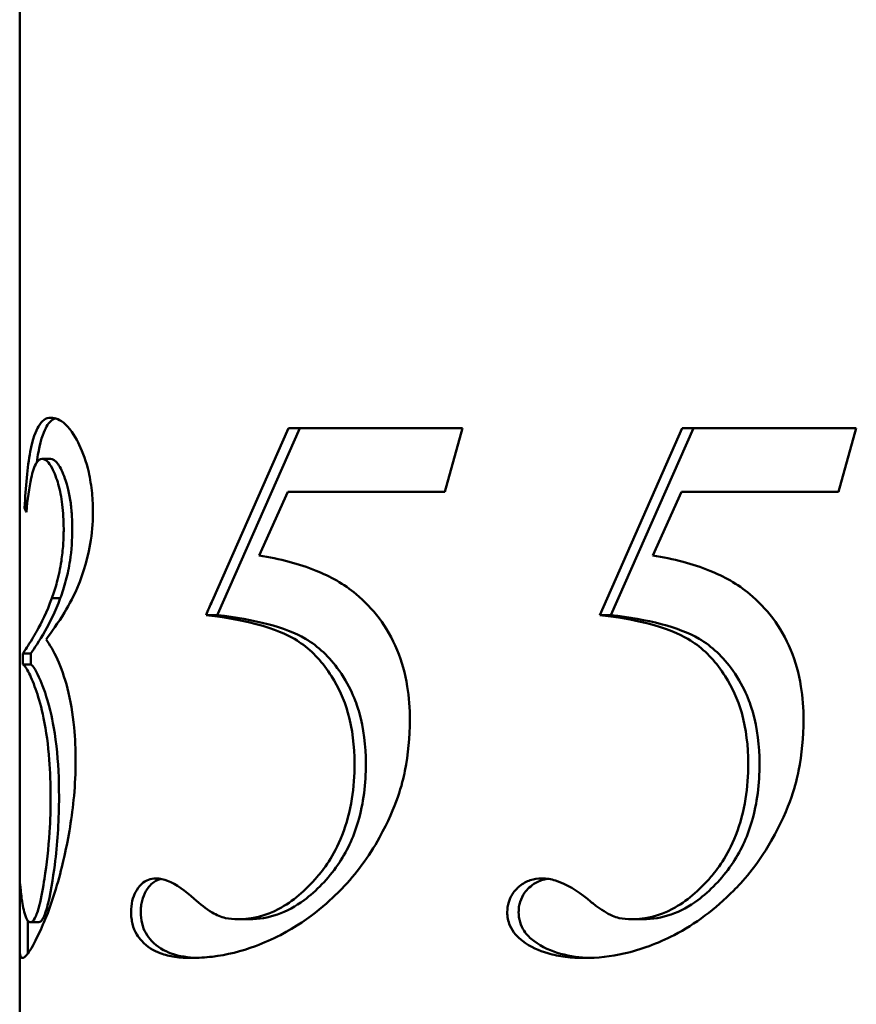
# Model space of a CAD drawing. Header units: millimetres. Extents: x 260 to 1000, y 156 to 735.
# Tile 2 of 4: x 265 to 370, y 418 to 541. Entities that reach past the tile are written whole.
import ezdxf

# ---------------------------------------------------------------- set-up
doc = ezdxf.new("R2010")
doc.units = ezdxf.units.MM
doc.header["$LTSCALE"] = 3
doc.layers.add('Widoczne (ISO)', color=7, linetype='Continuous', lineweight=50)

msp = doc.modelspace()

# ---------------------------------------------------------------- linework, layer by layer
at = {"layer": 'Widoczne (ISO)'}
for p, q in [((265.13, 734.5), (265.13, 433.07)), ((289.15, 468.09), (298.68, 489.65)), ((289.86, 466.49), (300.09, 489.65)), ((298.68, 489.65), (320.4, 489.65)), ((320.4, 489.65), (318.17, 481.74)), ((337.5, 466.34), (347.8, 489.65)), ((338.91, 466.34), (349.21, 489.65)), ((347.8, 489.65), (369.52, 489.65)), ((369.52, 489.65), (367.29, 481.74)), ((268.97, 485.83), (267.94, 485.83)), ((298.57, 481.74), (295.01, 473.77)), ((318.17, 481.74), (298.57, 481.74)), ((347.69, 481.74), (344.13, 473.77)), ((367.29, 481.74), (347.69, 481.74)), ((266.02, 479.72), (265.74, 479.72)), ((270.2, 468.46), (269.15, 468.46)), ((289.79, 466.34), (288.38, 466.34)), ((338.91, 466.34), (337.5, 466.34)), ((266.53, 461.56), (265.53, 461.56)), ((265.53, 460.18), (265.53, 461.56)), ((266.53, 460.18), (266.53, 461.56)), ((266.53, 460.18), (265.53, 460.18)), ((265.13, 429), (265.13, 433.07)), ((265.13, 425.66), (265.13, 429)), ((266.13, 428.21), (266.13, 424.78)), ((267.52, 428), (266.5, 428)), ((293.77, 428.37), (292.36, 428.37)), ((342.89, 428.37), (341.48, 428.37)), ((265.13, 424.78), (265.13, 425.66)), ((265.13, 424.78), (265.13, 181.5))]:
    msp.add_line(p, q, dxfattribs=at)
for centre, major_axis, ratio, start_param, end_param in [((347.13, 482.73), (-82, 0), 0.30303, 0.121558, 0.143119), ((347.13, 336.89), (0, 185.56), 0.441913, 0.785398, 0.798701), ((347.13, 336.89), (0, 183.29), 0.441913, 0.785398, 0.786608)]:
    msp.add_ellipse(centre, major_axis=major_axis, ratio=ratio, start_param=start_param, end_param=end_param, dxfattribs=at)
for points, knots in [([(265.74, 479.72), (265.88, 482.32), (266.09, 484.78), (266.76, 488.37), (267.14, 489.32), (267.9, 490.63), (268.41, 490.98), (269.01, 490.98)], [0, 0, 0, 0, 0.854164, 0.854164, 1.566835, 1.566835, 2.5098, 2.5098, 2.5098, 2.5098]), ([(267.25, 485.36), (267.31, 485.83), (267.39, 486.27), (267.81, 488.52), (268.22, 489.41), (268.81, 490.42), (269.17, 490.75), (269.58, 490.9)], [-1.0437484, -1.0437484, -1.0437484, -1.0437484, -0.9596789, -0.9596789, -0.5973611, -0.5973611, -0.164424, -0.164424, -0.164424, -0.164424]), ([(269.01, 490.98), (269.57, 490.98), (270.18, 490.74), (271.62, 489.42), (272.21, 488.34), (273.03, 486.61), (273.44, 485.49), (273.93, 483.35), (274.07, 482.47), (274.23, 480.74), (274.27, 479.91), (274.27, 479.08)], [0, 0, 0, 0, 0.549368, 0.549368, 1.241749, 1.241749, 2.133355, 2.133355, 2.700658, 2.700658, 3.204777, 3.204777, 3.204777, 3.204777]), ([(267.94, 485.83), (267.68, 485.83), (267.44, 485.66), (266.96, 484.91), (266.74, 484.25), (266.3, 482.25), (266.11, 480.74), (265.97, 479.19)], [0, 0, 0, 0, 0.301107, 0.301107, 0.681188, 0.681188, 1.234517, 1.234517, 1.234517, 1.234517]), ([(270.62, 477.12), (270.62, 478.15), (270.56, 479.17), (270.33, 481.07), (270.16, 481.91), (269.76, 483.34), (269.48, 484.1), (268.97, 485.07), (268.76, 485.36), (268.34, 485.74), (268.13, 485.83), (267.94, 485.83)], [0, 0, 0, 0, 0.310008, 0.310008, 0.604065, 0.604065, 0.870451, 0.870451, 1.039548, 1.039548, 1.212366, 1.212366, 1.212366, 1.212366]), ([(271.69, 477.12), (271.69, 477.75), (271.67, 478.39), (271.58, 479.6), (271.52, 480.17), (271.23, 482.01), (270.96, 482.88), (270.51, 484.15), (270.22, 484.76), (269.59, 485.63), (269.27, 485.83), (268.97, 485.83)], [-1.099864, -1.099864, -1.099864, -1.099864, -0.998115, -0.998115, -0.901803, -0.901803, -0.676115, -0.676115, -0.346878, -0.346878, 0, 0, 0, 0]), ([(274.27, 479.08), (274.27, 477.76), (274.15, 476.48), (273.49, 472.67), (272.74, 470.78), (271.97, 468.83), (271.32, 467.65), (269.92, 465.34), (269.11, 464.25), (268.43, 463.31)], [0, 0, 0, 0, 0.397641, 0.397641, 1.2233, 1.2233, 3.238396, 3.238396, 5.952795, 5.952795, 5.952795, 5.952795]), ([(269.15, 468.46), (269.37, 469.06), (269.59, 469.72), (270, 471.26), (270.19, 472.14), (270.43, 473.77), (270.51, 474.46), (270.6, 475.82), (270.62, 476.46), (270.62, 477.12)], [0, 0, 0, 0, 0.282317, 0.282317, 0.594161, 0.594161, 0.812174, 0.812174, 1.008105, 1.008105, 1.008105, 1.008105]), ([(270.2, 468.46), (270.45, 469.12), (270.69, 469.86), (271.11, 471.44), (271.28, 472.26), (271.6, 474.41), (271.69, 475.74), (271.69, 477.12)], [-1.012456, -1.012456, -1.012456, -1.012456, -0.700964, -0.700964, -0.413232, -0.413232, 0, 0, 0, 0]), ([(295.01, 473.77), (296.27, 473.58), (297.53, 473.32), (299.89, 472.69), (301.02, 472.33), (303.84, 471.18), (305.58, 470.24), (307.12, 468.94)], [0, 0, 0, 0, 0.536152, 0.536152, 1.019292, 1.019292, 1.779807, 1.779807, 1.779807, 1.779807]), ([(344.13, 473.77), (345.39, 473.58), (346.65, 473.32), (349.02, 472.69), (350.14, 472.33), (352.96, 471.18), (354.7, 470.24), (356.24, 468.94)], [0, 0, 0, 0, 0.536152, 0.536152, 1.019292, 1.019292, 1.779807, 1.779807, 1.779807, 1.779807]), ([(265.53, 461.56), (265.79, 461.96), (266.19, 462.53), (266.87, 463.64), (267.07, 463.97), (267.85, 465.36), (268.51, 466.69), (269.15, 468.46)], [0, 0, 0, 0, 0.81794, 0.81794, 1.112675, 1.112675, 1.931778, 1.931778, 1.931778, 1.931778]), ([(266.53, 461.56), (266.93, 462.17), (267.59, 463.08), (268.89, 465.38), (269.56, 466.71), (270.2, 468.46)], [-1.820885, -1.820885, -1.820885, -1.820885, -0.806412, -0.806412, 0, 0, 0, 0]), ([(307.12, 468.94), (308.14, 468.08), (309.11, 467.09), (310.86, 464.78), (311.62, 463.46), (312.82, 460.56), (313.24, 459.04), (313.71, 456.07), (313.81, 454.68), (313.81, 453.27)], [0, 0, 0, 0, 0.502824, 0.502824, 1.016993, 1.016993, 1.510504, 1.510504, 1.931313, 1.931313, 1.931313, 1.931313]), ([(356.24, 468.94), (357.26, 468.08), (358.23, 467.09), (359.98, 464.78), (360.74, 463.46), (361.94, 460.56), (362.36, 459.04), (362.83, 456.07), (362.93, 454.68), (362.93, 453.27)], [0, 0, 0, 0, 0.502824, 0.502824, 1.016993, 1.016993, 1.510504, 1.510504, 1.931313, 1.931313, 1.931313, 1.931313]), ([(306.91, 447.8), (306.91, 449.98), (306.66, 452.12), (305.6, 455.85), (304.92, 457.33), (302.97, 460.41), (301.71, 461.78), (299.09, 463.64), (296.21, 465.36), (289.15, 466.25)], [0, 0, 0, 0, 0.653115, 0.653115, 1.205807, 1.205807, 1.895892, 1.895892, 2.454375, 2.454375, 2.454375, 2.454375]), ([(308.32, 447.8), (308.32, 450.01), (308.07, 452.18), (307.22, 455.13), (306.54, 457.21), (303.78, 461.14), (302.37, 462.45), (298.29, 464.84), (294.37, 465.82), (289.86, 466.33)], [-8.258639, -8.258639, -8.258639, -8.258639, -4.737448, -4.737448, -3.166793, -3.166793, -1.934518, -1.934518, -0.009839, -0.009839, -0.009839, -0.009839]), ([(356.03, 447.8), (356.03, 449.98), (355.79, 452.12), (354.73, 455.85), (354.04, 457.33), (352.09, 460.41), (350.83, 461.78), (348.15, 463.67), (345.12, 465.49), (337.5, 466.34)], [0, 0, 0, 0, 0.653444, 0.653444, 1.206175, 1.206175, 1.8965, 1.8965, 2.479225, 2.479225, 2.479225, 2.479225]), ([(357.44, 447.8), (357.44, 450.01), (357.19, 452.18), (356.34, 455.13), (355.66, 457.21), (352.9, 461.14), (351.49, 462.45), (347.4, 464.85), (343.46, 465.83), (338.91, 466.34)], [-8.258639, -8.258639, -8.258639, -8.258639, -4.737448, -4.737448, -3.166793, -3.166793, -1.934518, -1.934518, 0, 0, 0, 0]), ([(268.43, 463.31), (268.88, 462.66), (269.37, 461.84), (270.3, 459.79), (270.73, 458.59), (271.47, 455.7), (271.75, 454.07), (272.05, 450.95), (272.11, 449.54), (272.11, 448.12)], [0, 0, 0, 0, 0.525617, 0.525617, 1.038113, 1.038113, 1.576314, 1.576314, 2.000128, 2.000128, 2.000128, 2.000128]), ([(268.99, 443.66), (268.99, 445.22), (268.94, 446.77), (268.68, 450.08), (268.45, 451.87), (267.85, 454.8), (267.53, 455.9), (266.93, 457.67), (266.61, 458.46), (265.99, 459.7), (265.72, 460.07), (265.53, 460.18)], [0, 0, 0, 0, 0.468848, 0.468848, 1.025846, 1.025846, 1.483969, 1.483969, 1.912014, 1.912014, 2.385742, 2.385742, 2.385742, 2.385742]), ([(270.04, 443.66), (270.04, 445.84), (269.94, 447.96), (269.44, 452.32), (269.11, 453.76), (268.51, 456.21), (268.06, 457.38), (267.22, 459.37), (266.81, 460.02), (266.53, 460.18)], [-1.820076, -1.820076, -1.820076, -1.820076, -1.628282, -1.628282, -1.407343, -1.407343, -0.844532, -0.844532, 0, 0, 0, 0]), ([(313.81, 453.27), (313.81, 451.11), (313.62, 448.97), (312.86, 445.28), (312.21, 442.52), (308.67, 436.14), (307.11, 434), (304.13, 430.95), (301.55, 428.42), (297.67, 426.4)], [0, 0, 0, 0, 0.649488, 0.649488, 1.153361, 1.153361, 1.466275, 1.466275, 1.67809, 1.67809, 1.67809, 1.67809]), ([(362.93, 453.27), (362.93, 451.11), (362.74, 448.97), (362.02, 445.49), (361.35, 442.42), (357.03, 434.88), (355.21, 432.94), (351.92, 429.64), (349.44, 427.78), (346.79, 426.4)], [0, 0, 0, 0, 0.649488, 0.649488, 1.089958, 1.089958, 1.429414, 1.429414, 2.227841, 2.227841, 2.227841, 2.227841]), ([(272.11, 448.12), (272.11, 446.65), (272.04, 445.2), (271.67, 441.1), (271.23, 438.6), (270.36, 434.67), (269.63, 431.78), (268.23, 428.1), (267.84, 427.23), (266.97, 425.39), (266.51, 424.58), (265.87, 423.72), (265.64, 423.54), (265.48, 423.54)], [0, 0, 0, 0, 0.441917, 0.441917, 1.260023, 1.260023, 1.822854, 1.822854, 2.042084, 2.042084, 2.35166, 2.35166, 2.584322, 2.584322, 2.584322, 2.584322]), ([(292.36, 428.37), (294.11, 428.37), (295.81, 428.79), (299.21, 430.59), (300.8, 431.97), (302.98, 434.51), (304.33, 436.2), (305.93, 440.3), (306.33, 441.81), (306.81, 444.85), (306.91, 446.32), (306.91, 447.8)], [0, 0, 0, 0, 0.744648, 0.744648, 1.539384, 1.539384, 1.942339, 1.942339, 2.157373, 2.157373, 2.352473, 2.352473, 2.352473, 2.352473]), ([(293.77, 428.37), (294.96, 428.37), (296.14, 428.56), (298.45, 429.37), (299.56, 429.98), (302.12, 431.88), (303.64, 433.44), (305.91, 436.73), (306.77, 438.52), (308.04, 442.87), (308.32, 445.31), (308.32, 447.8)], [-3.133446, -3.133446, -3.133446, -3.133446, -2.630902, -2.630902, -2.125664, -2.125664, -1.409925, -1.409925, -0.747927, -0.747927, 0, 0, 0, 0]), ([(341.48, 428.37), (343.23, 428.37), (344.93, 428.79), (348.33, 430.59), (349.93, 431.97), (352.1, 434.51), (353.45, 436.2), (355.05, 440.3), (355.45, 441.81), (355.93, 444.85), (356.03, 446.32), (356.03, 447.8)], [0, 0, 0, 0, 0.744648, 0.744648, 1.539384, 1.539384, 1.942339, 1.942339, 2.157373, 2.157373, 2.352473, 2.352473, 2.352473, 2.352473]), ([(342.89, 428.37), (344.08, 428.37), (345.26, 428.56), (347.57, 429.37), (348.68, 429.98), (351.24, 431.88), (352.76, 433.44), (355.03, 436.73), (355.89, 438.52), (357.16, 442.87), (357.44, 445.31), (357.44, 447.8)], [-3.133446, -3.133446, -3.133446, -3.133446, -2.630902, -2.630902, -2.125664, -2.125664, -1.409925, -1.409925, -0.747927, -0.747927, 0, 0, 0, 0]), ([(266.5, 428), (266.67, 428), (266.85, 428.17), (267.23, 428.89), (267.41, 429.42), (267.85, 431.12), (268.06, 432.38), (268.5, 435.27), (268.72, 437.21), (268.95, 440.71), (268.99, 442.18), (268.99, 443.66)], [0, 0, 0, 0, 0.280613, 0.280613, 0.564267, 0.564267, 1.026152, 1.026152, 1.836082, 1.836082, 2.407287, 2.407287, 2.407287, 2.407287]), ([(267.52, 428), (267.61, 428), (267.71, 428.04), (267.9, 428.24), (268, 428.39), (268.31, 429.02), (268.5, 429.64), (269.1, 432.09), (269.41, 434.38), (269.88, 438.23), (270.04, 440.89), (270.04, 443.66)], [-1.607805, -1.607805, -1.607805, -1.607805, -1.520736, -1.520736, -1.434936, -1.434936, -1.251877, -1.251877, -0.832188, -0.832188, 0, 0, 0, 0]), ([(265.13, 433.09), (265.14, 433.09), (265.14, 433.06), (265.16, 432.94), (265.17, 432.84), (265.19, 432.72)], [0, 0, 0, 0, 0.124046, 0.124046, 0.2535494, 0.2535494, 0.2535494, 0.2535494]), ([(265.19, 432.72), (265.2, 432.59), (265.24, 432.2), (265.32, 431.38), (265.41, 430.73), (265.6, 429.72), (265.68, 429.35), (265.87, 428.68), (265.98, 428.41), (266.23, 428.07), (266.36, 428), (266.5, 428)], [0, 0, 0, 0, 0.122185, 0.122185, 0.591555, 0.591555, 0.855937, 0.855937, 1.158261, 1.158261, 1.41924, 1.41924, 1.41924, 1.41924]), ([(279.04, 429.27), (279.04, 429.75), (279.08, 430.22), (279.28, 431.07), (279.42, 431.43), (279.77, 432.1), (280.03, 432.47), (280.61, 433.02), (280.9, 433.19), (281.5, 433.42), (281.81, 433.47), (282.13, 433.47)], [0, 0, 0, 0, 0.1444344, 0.1444344, 0.2763736, 0.2763736, 0.4195688, 0.4195688, 0.5400228, 0.5400228, 0.6592711, 0.6592711, 0.6592711, 0.6592711]), ([(280.24, 429.27), (280.24, 429.51), (280.26, 429.76), (280.31, 430.23), (280.35, 430.45), (280.51, 431.13), (280.67, 431.53), (281.06, 432.2), (281.38, 432.67), (282.17, 433.21), (282.47, 433.33), (282.77, 433.4)], [-1.116364, -1.116364, -1.116364, -1.116364, -0.970362, -0.970362, -0.828327, -0.828327, -0.530835, -0.530835, -0.25619, -0.25619, -0.102169, -0.102169, -0.102169, -0.102169]), ([(282.13, 433.47), (282.61, 433.47), (283.11, 433.35), (284.65, 432.74), (285.78, 431.92), (286.92, 430.92)], [0, 0, 0, 0, 0.2385536, 0.2385536, 0.7580803, 0.7580803, 0.7580803, 0.7580803]), ([(325.97, 429.27), (325.97, 429.69), (326.03, 430.1), (326.25, 430.86), (326.41, 431.19), (326.9, 431.96), (327.26, 432.3), (327.93, 432.85), (328.37, 433.09), (329.31, 433.4), (329.79, 433.47), (330.27, 433.47)], [0, 0, 0, 0, 0.126949, 0.126949, 0.247626, 0.247626, 0.436915, 0.436915, 0.746846, 0.746846, 1.056794, 1.056794, 1.056794, 1.056794]), ([(327.39, 429.27), (327.39, 429.49), (327.4, 429.71), (327.46, 430.14), (327.51, 430.35), (327.71, 430.97), (327.9, 431.34), (328.44, 432.09), (328.91, 432.57), (329.99, 433.19), (330.48, 433.34), (330.99, 433.42)], [-1.0036011, -1.0036011, -1.0036011, -1.0036011, -0.9026774, -0.9026774, -0.8035063, -0.8035063, -0.5926067, -0.5926067, -0.3158709, -0.3158709, -0.0991721, -0.0991721, -0.0991721, -0.0991721]), ([(330.27, 433.47), (330.85, 433.47), (331.43, 433.37), (333.38, 432.78), (334.73, 431.91), (335.96, 430.92)], [0, 0, 0, 0, 0.2456985, 0.2456985, 0.8456185, 0.8456185, 0.8456185, 0.8456185]), ([(335.96, 430.92), (336.31, 430.62), (336.67, 430.33), (337.66, 429.59), (338.41, 429.09), (339.09, 428.79)], [0, 0, 0, 0, 0.1745751, 0.1745751, 0.474376, 0.474376, 0.474376, 0.474376]), ([(280.36, 425.66), (280.13, 425.9), (279.92, 426.17), (279.51, 426.86), (279.33, 427.29), (279.15, 428.02), (279.11, 428.25), (279.05, 428.75), (279.04, 429.01), (279.04, 429.27)], [0, 0, 0, 0, 0.1366854, 0.1366854, 0.2993917, 0.2993917, 0.3732939, 0.3732939, 0.4519747, 0.4519747, 0.4519747, 0.4519747]), ([(281.59, 425.66), (281.32, 425.94), (281.07, 426.27), (280.66, 427.01), (280.51, 427.41), (280.29, 428.31), (280.24, 428.78), (280.24, 429.27)], [-0.4538694, -0.4538694, -0.4538694, -0.4538694, -0.292277, -0.292277, -0.1469938, -0.1469938, 0, 0, 0, 0]), ([(327.88, 425.66), (327.57, 425.89), (327.27, 426.16), (326.73, 426.8), (326.48, 427.16), (326.19, 427.86), (326.1, 428.14), (326, 428.71), (325.97, 428.99), (325.97, 429.27)], [0, 0, 0, 0, 0.1487894, 0.1487894, 0.2985007, 0.2985007, 0.3909764, 0.3909764, 0.4756663, 0.4756663, 0.4756663, 0.4756663]), ([(329.3, 425.66), (328.85, 425.99), (328.41, 426.41), (327.86, 427.25), (327.68, 427.62), (327.44, 428.42), (327.39, 428.84), (327.39, 429.27)], [-0.4759211, -0.4759211, -0.4759211, -0.4759211, -0.2620781, -0.2620781, -0.1296313, -0.1296313, 0, 0, 0, 0]), ([(289.97, 428.79), (290.24, 428.68), (290.52, 428.59), (291.31, 428.41), (291.84, 428.37), (292.36, 428.37)], [0, 0, 0, 0, 0.1201493, 0.1201493, 0.3401169, 0.3401169, 0.3401169, 0.3401169]), ([(339.09, 428.79), (339.36, 428.68), (339.64, 428.59), (340.43, 428.41), (340.96, 428.37), (341.48, 428.37)], [0, 0, 0, 0, 0.1201493, 0.1201493, 0.3401169, 0.3401169, 0.3401169, 0.3401169]), ([(286.58, 423.54), (285.86, 423.54), (285.15, 423.58), (283.86, 423.77), (283.25, 423.92), (281.84, 424.45), (281.05, 424.93), (280.36, 425.66)], [0, 0, 0, 0, 0.319189, 0.319189, 0.606137, 0.606137, 1.024013, 1.024013, 1.024013, 1.024013]), ([(287.27, 423.55), (286.15, 423.59), (285.05, 423.74), (283.16, 424.42), (282.32, 424.9), (281.59, 425.66)], [-0.9262993, -0.9262993, -0.9262993, -0.9262993, -0.4356598, -0.4356598, 0, 0, 0, 0]), ([(297.67, 426.4), (296.65, 425.88), (295.61, 425.42), (292.78, 424.37), (290.98, 423.92), (289.15, 423.7)], [0, 0, 0, 0, 0.460776, 0.460776, 1.240327, 1.240327, 1.240327, 1.240327]), ([(335.58, 423.54), (334.79, 423.54), (334, 423.58), (332.48, 423.77), (331.74, 423.91), (329.94, 424.44), (328.86, 424.92), (327.88, 425.66)], [0, 0, 0, 0, 0.334787, 0.334787, 0.647648, 0.647648, 1.115221, 1.115221, 1.115221, 1.115221]), ([(336.29, 423.55), (335.07, 423.59), (333.82, 423.74), (331.48, 424.38), (330.33, 424.88), (329.3, 425.66)], [-1.011315, -1.011315, -1.011315, -1.011315, -0.496401, -0.496401, 0, 0, 0, 0]), ([(346.79, 426.4), (345.76, 425.87), (344.72, 425.41), (342.62, 424.64), (341.58, 424.33), (338.89, 423.72), (337.24, 423.54), (335.58, 423.54)], [0, 0, 0, 0, 0.464605, 0.464605, 0.918001, 0.918001, 1.620646, 1.620646, 1.620646, 1.620646]), ([(265.48, 423.54), (265.36, 423.54), (265.28, 423.6), (265.16, 423.96), (265.13, 424.27), (265.13, 424.78)], [0, 0, 0, 0, 0.3707254, 0.3707254, 0.7624598, 0.7624598, 0.7624598, 0.7624598])]:
    msp.add_open_spline(points, degree=3, knots=knots, dxfattribs=at)
for points in [[(289.15, 466.25), (288.89, 466.28), (288.64, 466.31), (288.38, 466.34)], [(289.86, 466.33), (289.83, 466.33), (289.81, 466.33), (289.79, 466.34)], [(265.13, 433.07), (265.13, 433.08), (265.13, 433.09), (265.13, 433.09)], [(286.92, 430.92), (287.61, 430.3), (288.38, 429.68), (289.15, 429.22)], [(289.15, 429.22), (289.42, 429.06), (289.7, 428.91), (289.97, 428.79)], [(266.16, 424.11), (266.14, 424.28), (266.13, 424.5), (266.13, 424.78)], [(289.15, 423.7), (288.28, 423.59), (287.42, 423.54), (286.58, 423.54)]]:
    msp.add_open_spline(points, degree=3, dxfattribs=at)

doc.saveas('drawing.dxf')
